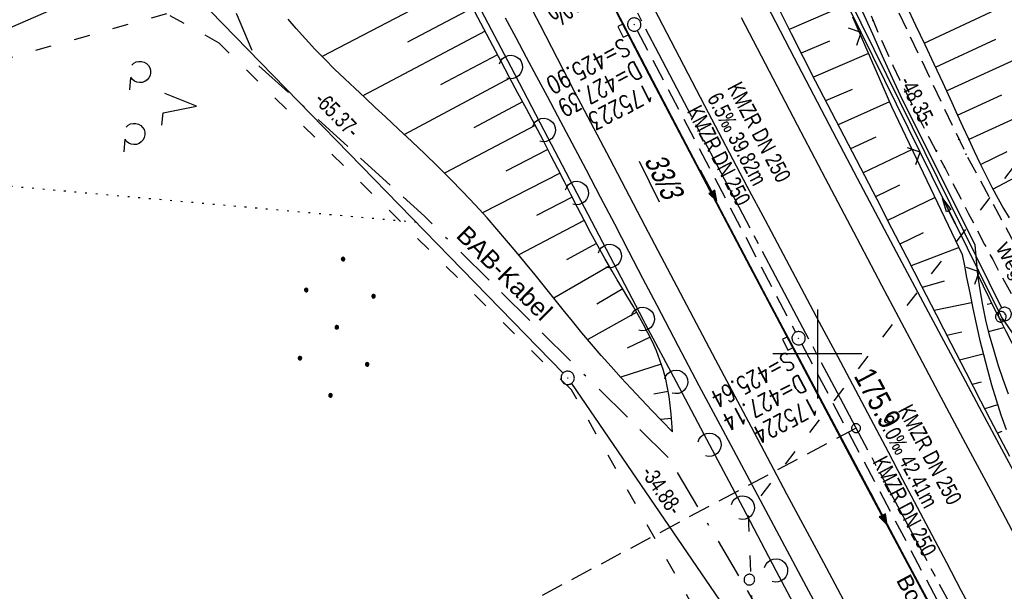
# Model space of a CAD drawing. Extents: x 508513 to 509174, y 450079 to 451036.
# Tile 29 of 51: x 508710 to 508821, y 450573 to 450638. Entities that reach past the tile are written whole.
import ezdxf

# ---------------------------------------------------------------- set-up
doc = ezdxf.new("R2010")
doc.units = 0
doc.header["$LTSCALE"] = 10
doc.header["$MEASUREMENT"] = 0
for name, pattern in [('ACAD_ISO03W100', [30, 12, -18]), ('ACAD_ISO16W100', [73, 15, -6.5, 15, -6.5, 15, -7, 1, -7]), ('ACHSE', [5.5, 4, -0.5, 0.5, -0.5]), ('AUSGEZOGEN', [0]), ('LT00', [0]), ('LT11', [0.3, 0.2, -0.1]), ('LT17', [0.15, 0.1, -0.05]), ('PUNKTX2_STR', [0.6, 0.1, -0.5]), ('STRICHLINIE2', [0.375, 0.25, -0.125])]:
    doc.linetypes.add(name, pattern=pattern)
doc.layers.get('0').update_dxf_attribs({"linetype": 'LT00'})
for name, color, linetype in [('--EK_FBR', 250, 'LT00'), ('--EK_Halt-Pfeil', 4, 'LT00'), ('--EK_Haltung', 7, 'STRICHLINIE2'), ('--EK_Haltung-Text', 140, 'LT00'), ('--EK_Schacht-Text', 5, 'LT00'), ('--EK_ST-93-1', 30, 'LT17'), ('--EL_DFK_AB_L', 21, 'LT00'), ('--EL_DFK_AB_P', 7, 'LT00'), ('--EL_Halt-Pfeil', 4, 'LT00'), ('--EL_Haltung', 182, 'STRICHLINIE2'), ('--EL_Haltung-Text', 182, 'LT00'), ('-AX-093', 35, 'ACHSE'), ('-QUE-40W', 11, 'Continuous'), ('-ST-93-1', 250, 'LT00'), ('ABSTAND', 8, 'LT00'), ('BAB-KABEL', 220, 'ACAD_ISO16W100'), ('BAB-KABEL_TEXT', 221, 'Continuous'), ('DFK_AB_FLNR', 7, 'Continuous'), ('DFK_AB_L', 21, 'LT00'), ('DFK_AB_P', 7, 'LT00'), ('DFK_KATASTER', 250, 'LT00'), ('DFK_NUTZUNG', 250, 'LT00'), ('DFK_NUTZUNGSGRENZE', 70, 'PUNKTX2_STR'), ('DFK_VERMPKT', 252, 'LT00'), ('FELDWEG_TEXT', 250, 'Continuous'), ('PFEIL', 140, 'AUSGEZOGEN'), ('RINNE_TEXT', 11, 'Continuous'), ('V122_AFBR_BAB', 250, 'LT00'), ('V122_BOESCH', 250, 'LT00'), ('V122_BOSCHUNG', 250, 'LT00'), ('V122_FELDWEG', 250, 'LT11'), ('V122_GRABEN', 250, 'LT00'), ('V122_H_BORD', 8, 'LT00'), ('V122_KA_PRUF', 182, 'LT00'), ('V122_LAERM', 11, 'LT00'), ('V122_LD_MARK', 250, 'LT00'), ('V122_RASTER', 250, 'LT00'), ('V122_SINKK', 182, 'LT00'), ('V122_ZAUN', 40, 'LT00'), ('WASSERLTG', 130, 'ACAD_ISO03W100')]:
    doc.layers.add(name, color=color, linetype=linetype)
doc.styles.add('Arial', font='ARIAL.TTF')
doc.styles.add('Beschrift', font='ARIAL.TTF')
doc.styles.add('Haltungsbeschriftung', font='ARIAL.TTF', dxfattribs={"width": 0.75})
doc.styles.add('schachtbeschriftung', font='romans.shx', dxfattribs={"width": 0.75, "height": 2})
doc.styles.get("Standard").update_dxf_attribs({"font": 'ARIAL.TTF'})

# ---------------------------------------------------------------- blocks, each defined once
blk = doc.blocks.new('SYMB7010')
at = {"color": 0, "linetype": 'ByBlock'}
for points in [[(-0.031408, 0.499213), (-0.093728, 0.49134), (-0.15457, 0.475719), (-0.212975, 0.452595), (-0.268021, 0.422333), (-0.31884, 0.385411), (-0.36463, 0.342411), (-0.40467, 0.29401), (-0.438329, 0.240973), (-0.465074, 0.184136), (-0.484486, 0.124395), (-0.496256, 0.062692), (-0.5002, 0)], [(-0.5002, 0), (-0.496256, -0.062692), (-0.484486, -0.124395), (-0.465075, -0.184136), (-0.438329, -0.240973), (-0.404671, -0.29401), (-0.36463, -0.342411), (-0.31884, -0.385411), (-0.268021, -0.422333), (-0.212975, -0.452595), (-0.154571, -0.475719), (-0.093728, -0.49134), (-0.031408, -0.499213), (0.031408, -0.499213)], [(0.5002, 0), (0.496256, 0.062692), (0.484485, 0.124395), (0.465074, 0.184136), (0.438329, 0.240973), (0.40467, 0.29401), (0.36463, 0.342411), (0.31884, 0.385411), (0.268021, 0.422333), (0.212975, 0.452595), (0.15457, 0.475719), (0.093728, 0.49134), (0.031408, 0.499213), (-0.031408, 0.499213)], [(0.031408, -0.499213), (0.093728, -0.491341), (0.15457, -0.475719), (0.212975, -0.452595), (0.268021, -0.422333), (0.31884, -0.385411), (0.36463, -0.342411), (0.404671, -0.294011), (0.438329, -0.240974), (0.465075, -0.184136), (0.484486, -0.124395), (0.496256, -0.062692), (0.500201, 0)]]:
    blk.add_lwpolyline(points, dxfattribs=at)
blk = doc.blocks.new('SYMB7201')
at = {"color": 0, "linetype": 'ByBlock'}
for p, q in [((0, 0.385), (-0.11, 0.015)), ((-0.255, -0.385), (-0.115, -0.385)), ((0.445, -0.385), (0.585, -0.385))]:
    blk.add_line(p, q, dxfattribs=at)
for points in [[(0.25, 0.015), (0.11, 0.015), (0, 0.385)], [(-0.393816, -0.383308), (-0.416239, -0.362945), (-0.432849, -0.337617), (-0.442589, -0.308936), (-0.444836, -0.27873), (-0.439449, -0.248923), (-0.426769, -0.221415), (-0.407606, -0.197958), (-0.38318, -0.180047), (-0.355047, -0.168823), (-0.325, -0.165), (-0.294953, -0.168823), (-0.26682, -0.180047), (-0.242394, -0.197959), (-0.223231, -0.221415), (-0.210551, -0.248923), (-0.205164, -0.27873), (-0.207411, -0.308936), (-0.21715, -0.337617), (-0.233761, -0.362945), (-0.256184, -0.383308)], [(0.306185, -0.383308), (0.283761, -0.362945), (0.267151, -0.337617), (0.257411, -0.308936), (0.255164, -0.27873), (0.260552, -0.248923), (0.273231, -0.221415), (0.292394, -0.197958), (0.31682, -0.180047), (0.344953, -0.168823), (0.375, -0.165), (0.405047, -0.168823), (0.43318, -0.180047), (0.457606, -0.197959), (0.476769, -0.221415), (0.489449, -0.248923), (0.494836, -0.27873), (0.492589, -0.308936), (0.48285, -0.337617), (0.466239, -0.362945), (0.443816, -0.383308)]]:
    blk.add_lwpolyline(points, dxfattribs=at)
blk = doc.blocks.new('Ackerland7')
at = {"layer": 'DFK_NUTZUNG', "color": 0, "linetype": 'ByBlock'}
for p, q in [((-4, 3.93), (-4, 3.67)), ((-3.95, 3.63), (-3.95, 3.97)), ((-3.9, 3.99), (-3.9, 3.61)), ((-3.85, 3.6), (-3.85, 4)), ((-3.8, 3.99), (-3.8, 3.61)), ((-3.75, 3.63), (-3.75, 3.97)), ((-3.7, 3.93), (-3.7, 3.67)), ((-3.65, 3.8), (-3.65, 3.8)), ((3.7, 3.93), (3.7, 3.67)), ((3.75, 3.63), (3.75, 3.97)), ((3.8, 3.99), (3.8, 3.61)), ((3.85, 3.6), (3.85, 4)), ((3.9, 3.99), (3.9, 3.61)), ((3.95, 3.63), (3.95, 3.97)), ((4, 3.93), (4, 3.67)), ((4.05, 3.8), (4.05, 3.8)), ((-7.85, 0.13), (-7.85, -0.13)), ((-7.8, -0.17), (-7.8, 0.17)), ((-7.75, 0.19), (-7.75, -0.19)), ((-7.7, -0.2), (-7.7, 0.2)), ((-7.65, 0.19), (-7.65, -0.19)), ((-7.6, -0.17), (-7.6, 0.17)), ((-7.55, 0.13), (-7.55, -0.13)), ((-7.5, 0), (-7.5, 0)), ((-0.15, 0.13), (-0.15, -0.13)), ((-0.1, -0.17), (-0.1, 0.17)), ((-0.05, 0.19), (-0.05, -0.19)), ((0, -0.2), (0, 0.2)), ((0.05, 0.19), (0.05, -0.19)), ((0.1, -0.17), (0.1, 0.17)), ((0.15, 0.13), (0.15, -0.13)), ((0.2, 0), (0.2, 0)), ((7.55, 0.13), (7.55, -0.13)), ((7.6, -0.17), (7.6, 0.17)), ((7.65, 0.19), (7.65, -0.19)), ((7.7, -0.2), (7.7, 0.2)), ((7.75, 0.19), (7.75, -0.19)), ((7.8, -0.17), (7.8, 0.17)), ((7.85, 0.13), (7.85, -0.13)), ((7.9, 0), (7.9, 0)), ((-4, -3.67), (-4, -3.93)), ((-3.95, -3.97), (-3.95, -3.63)), ((-3.9, -3.61), (-3.9, -3.99)), ((-3.85, -4), (-3.85, -3.6)), ((-3.8, -3.61), (-3.8, -3.99)), ((-3.75, -3.97), (-3.75, -3.63)), ((-3.7, -3.67), (-3.7, -3.93)), ((-3.65, -3.8), (-3.65, -3.8)), ((3.7, -3.67), (3.7, -3.93)), ((3.75, -3.97), (3.75, -3.63)), ((3.8, -3.61), (3.8, -3.99)), ((3.85, -4), (3.85, -3.6)), ((3.9, -3.61), (3.9, -3.99)), ((3.95, -3.97), (3.95, -3.63)), ((4, -3.67), (4, -3.93)), ((4.05, -3.8), (4.05, -3.8))]:
    blk.add_line(p, q, dxfattribs=at)
for points in [[(-3.65, 3.8), (-3.67, 3.89), (-3.73, 3.96), (-3.81, 3.99), (-3.89, 3.99), (-3.97, 3.96), (-4.03, 3.89), (-4.05, 3.8), (-4.03, 3.71), (-3.97, 3.64), (-3.89, 3.6), (-3.81, 3.6), (-3.73, 3.64), (-3.67, 3.71), (-3.65, 3.8)], [(4.05, 3.8), (4.03, 3.89), (3.97, 3.96), (3.89, 3.99), (3.81, 3.99), (3.73, 3.96), (3.67, 3.89), (3.65, 3.8), (3.67, 3.71), (3.73, 3.64), (3.81, 3.61), (3.89, 3.61), (3.97, 3.64), (4.03, 3.71), (4.05, 3.8)], [(-7.5, 0), (-7.52, 0.09), (-7.58, 0.16), (-7.66, 0.19), (-7.74, 0.19), (-7.82, 0.16), (-7.88, 0.09), (-7.9, 0)], [(0.2, 0), (0.18, 0.09), (0.12, 0.16), (0.04, 0.19), (-0.04, 0.19), (-0.12, 0.16), (-0.18, 0.09), (-0.2, 0)], [(-0.2, 0), (-0.18, -0.09), (-0.12, -0.16), (-0.04, -0.19), (0.04, -0.19), (0.12, -0.16), (0.18, -0.09), (0.2, 0)], [(7.9, 0), (7.88, 0.09), (7.82, 0.16), (7.74, 0.19), (7.66, 0.19), (7.58, 0.16), (7.52, 0.09), (7.5, 0)], [(7.5, 0), (7.52, -0.09), (7.58, -0.16), (7.66, -0.19), (7.74, -0.19), (7.82, -0.16), (7.88, -0.09), (7.9, 0)], [(-7.9, 0), (-7.88, -0.09), (-7.82, -0.16), (-7.74, -0.19), (-7.66, -0.19), (-7.58, -0.16), (-7.52, -0.09), (-7.5, 0)], [(-3.65, -3.8), (-3.67, -3.71), (-3.73, -3.64), (-3.81, -3.61), (-3.89, -3.61), (-3.97, -3.64), (-4.03, -3.71), (-4.05, -3.8), (-4.03, -3.89), (-3.97, -3.96), (-3.89, -3.99), (-3.81, -3.99), (-3.73, -3.96), (-3.67, -3.89), (-3.65, -3.8)], [(4.05, -3.8), (4.03, -3.71), (3.97, -3.64), (3.89, -3.61), (3.81, -3.61), (3.73, -3.64), (3.67, -3.71), (3.65, -3.8), (3.67, -3.89), (3.73, -3.96), (3.81, -3.99), (3.89, -3.99), (3.97, -3.96), (4.03, -3.89), (4.05, -3.8)]]:
    blk.add_lwpolyline(points, dxfattribs=at)
blk = doc.blocks.new('SYMB0003')
at = {"color": 0, "linetype": 'ByBlock'}
for p, q in [((-0.015712, 0), (0.010166, 0.012015)), ((0, -0.021257), (-0.015712, 0)), ((0.010166, 0.012015), (0, -0.021257))]:
    blk.add_line(p, q, dxfattribs=at)
for points in [[(-0.031395, 0.499013), (-0.093691, 0.491144), (-0.154509, 0.475528), (-0.21289, 0.452414), (-0.267913, 0.422164), (-0.318712, 0.385257), (-0.364484, 0.342274), (-0.404509, 0.293893), (-0.438154, 0.240877), (-0.464888, 0.184062), (-0.484292, 0.124345), (-0.496058, 0.062667), (-0.5, 0)], [(-0.5, 0), (-0.496058, -0.062667), (-0.484292, -0.124345), (-0.464888, -0.184062), (-0.438154, -0.240877), (-0.404509, -0.293893), (-0.364485, -0.342274), (-0.318712, -0.385257), (-0.267914, -0.422164), (-0.21289, -0.452414), (-0.154509, -0.475529), (-0.093691, -0.491144), (-0.031395, -0.499014), (0.031395, -0.499014)], [(0.5, 0), (0.496057, 0.062667), (0.484292, 0.124345), (0.464888, 0.184062), (0.438153, 0.240877), (0.404509, 0.293893), (0.364484, 0.342274), (0.318712, 0.385257), (0.267913, 0.422164), (0.21289, 0.452414), (0.154509, 0.475528), (0.093691, 0.491144), (0.031395, 0.499013), (-0.031395, 0.499013)], [(0.031395, -0.499014), (0.093691, -0.491144), (0.154509, -0.475529), (0.21289, -0.452414), (0.267914, -0.422164), (0.318712, -0.385257), (0.364485, -0.342274), (0.404509, -0.293893), (0.438154, -0.240877), (0.464889, -0.184062), (0.484292, -0.124345), (0.496058, -0.062667), (0.5, 0)]]:
    blk.add_lwpolyline(points, dxfattribs=at)
blk = doc.blocks.new('SYMB2')
at = {"color": 0, "linetype": 'ByBlock', "flags": 128}
for points in [[(-0.031395, 0.499013), (-0.093691, 0.491144), (-0.154509, 0.475528), (-0.21289, 0.452414), (-0.267913, 0.422164), (-0.318712, 0.385257), (-0.364484, 0.342274), (-0.404509, 0.293893), (-0.438154, 0.240877), (-0.464888, 0.184062), (-0.484292, 0.124345), (-0.496058, 0.062667), (-0.5, 0)], [(-0.5, 0), (-0.496058, -0.062667), (-0.484292, -0.124345), (-0.464888, -0.184062), (-0.438154, -0.240877), (-0.404509, -0.293893), (-0.364485, -0.342274), (-0.318712, -0.385257), (-0.267914, -0.422164), (-0.21289, -0.452414), (-0.154509, -0.475529), (-0.093691, -0.491144), (-0.031395, -0.499014), (0.031395, -0.499014)], [(0.5, 0), (0.496057, 0.062667), (0.484292, 0.124345), (0.464888, 0.184062), (0.438153, 0.240877), (0.404509, 0.293893), (0.364484, 0.342274), (0.318712, 0.385257), (0.267913, 0.422164), (0.21289, 0.452414), (0.154509, 0.475528), (0.093691, 0.491144), (0.031395, 0.499013), (-0.031395, 0.499013)], [(0.031395, -0.499014), (0.093691, -0.491144), (0.154509, -0.475529), (0.21289, -0.452414), (0.267914, -0.422164), (0.318712, -0.385257), (0.364485, -0.342274), (0.404509, -0.293893), (0.438154, -0.240877), (0.464889, -0.184062), (0.484292, -0.124345), (0.496058, -0.062667), (0.5, 0)]]:
    blk.add_lwpolyline(points, dxfattribs=at)
blk = doc.blocks.new('SYMB0011')
at = {"color": 0, "linetype": 'ByBlock'}
for p, q in [((0.5, 0), (-0.5, 0)), ((0, 0.5), (0, -0.5))]:
    blk.add_line(p, q, dxfattribs=at)
blk = doc.blocks.new('SYMB0024')
at = {"color": 0, "linetype": 'ByBlock'}
for p, q in [((-0.5, 0.5), (0, 0)), ((0, 0), (0.5, 0.5))]:
    blk.add_line(p, q, dxfattribs=at)
blk = doc.blocks.new('SYMB7122')
at = {"color": 0, "linetype": 'ByBlock'}
for points in [[(-0.109975, -0.002365), (-0.106745, 0.026562), (-0.096041, 0.053629), (-0.078613, 0.076941), (-0.055681, 0.094866), (-0.028851, 0.106149), (0, 0.11)], [(0, 0.11), (0.028851, 0.106149), (0.055681, 0.094866), (0.078613, 0.076941), (0.096041, 0.053629), (0.106745, 0.026562), (0.109975, -0.002365)], [(-0.075234, -0.080249), (-0.093647, -0.057708), (-0.105504, -0.031126), (-0.109975, -0.002365)], [(0.109975, -0.002365), (0.105504, -0.031126), (0.093647, -0.057708), (0.075234, -0.080249)]]:
    blk.add_lwpolyline(points, dxfattribs=at)
blk = doc.blocks.new('Pfreil3')
at = {"layer": 'PFEIL'}
blk.add_hatch(color=256, dxfattribs=at).paths.add_polyline_path([(-1.55, 0.27), (-1.55, -0.27), (0, 0)])
for p, q in [((-1.55, 0), (-4.83, 0)), ((-1.55, -0.27), (-1.55, 0.27)), ((-1.55, 0.27), (0, 0)), ((0, 0), (-1.55, -0.27))]:
    blk.add_line(p, q, dxfattribs=at)
blk = doc.blocks.new('SYMB0652')
at = {"color": 0, "linetype": 'ByBlock'}
blk.add_lwpolyline([(-0.15, -0.075), (0.15, -0.075), (0.15, 0.075), (-0.15, 0.075), (-0.15, -0.075)], dxfattribs=at)
blk = doc.blocks.new('SYMB0070')
at = {"color": 0, "linetype": 'ByBlock'}
for p, q in [((-0.5, 0), (0.2, 0)), ((0.5, 0), (0.2, 0.1)), ((0.2, 0.1), (0.2, 0)), ((0.468, 0), (0.21, 0.086)), ((0.21, 0.086), (0.21, -0.086)), ((0.21, -0.086), (0.468, 0)), ((0.22, -0.072), (0.437, 0)), ((0.23, -0.058), (0.405, 0)), ((0.24, -0.045), (0.374, 0)), ((0.342, 0), (0.25, 0.031)), ((0.25, 0.031), (0.25, -0.031)), ((0.25, -0.031), (0.342, 0)), ((0.26, -0.017), (0.31, 0)), ((0.27, -0.003), (0.279, 0))]:
    blk.add_line(p, q, dxfattribs=at)
for points in [[(0.2, 0), (0.2, -0.1), (0.5, 0)], [(0.437, 0), (0.22, 0.072), (0.22, -0.072)], [(0.405, 0), (0.23, 0.058), (0.23, -0.058)], [(0.374, 0), (0.24, 0.045), (0.24, -0.045)], [(0.31, 0), (0.26, 0.017), (0.26, -0.017)], [(0.279, 0), (0.27, 0.003), (0.27, -0.003)]]:
    blk.add_lwpolyline(points, dxfattribs=at)

msp = doc.modelspace()

# ---------------------------------------------------------------- linework, layer by layer
at = {"layer": '--EK_FBR', "color": 2}
for points in [[(508718.28, 450758.14), (508729.61, 450734.04), (508740.33, 450711.75), (508749.34, 450693.54), (508756.27, 450679.64), (508762.56, 450667.22), (508769.53, 450653.61), (508781.04, 450631.4), (508792.4, 450609.79), (508804.24, 450587.42), (508815.97, 450565.43)], [(508817.85, 450570.27), (508816.19, 450573.38), (508814.55, 450576.49), (508812.91, 450579.6), (508811.27, 450582.71), (508809.63, 450585.82), (508807.99, 450588.94), (508806.35, 450592.05), (508804.32, 450595.88), (508802.29, 450599.7), (508800.25, 450603.53), (508798.22, 450607.35), (508796.18, 450611.18), (508794.15, 450615), (508792.12, 450618.83), (508787.35, 450627.9), (508782.61, 450636.99), (508777.91, 450646.1)]]:
    msp.add_lwpolyline(points, dxfattribs=at)
at = {"layer": '--EK_FBR', "linetype": 'LT11', "flags": 128}
for points in [[(508790.69, 450704.24), (508790.77, 450702.58), (508790.86, 450700.92), (508790.95, 450699.27), (508791.06, 450697.61), (508791.17, 450695.95), (508791.3, 450694.22), (508791.45, 450692.49), (508791.62, 450690.77), (508791.82, 450689.05), (508792.05, 450687.33), (508792.31, 450685.63), (508792.61, 450683.92), (508793, 450682), (508793.43, 450680.08), (508793.91, 450678.18), (508794.42, 450676.28), (508794.98, 450674.39), (508795.56, 450672.51), (508796.17, 450670.64), (508796.8, 450668.77), (508797.44, 450666.91), (508798.1, 450665.05), (508799.06, 450662.41), (508800.04, 450659.78), (508801.04, 450657.16), (508802.06, 450654.54), (508803.11, 450651.95), (508804.19, 450649.36), (508805.3, 450646.78), (508806.44, 450644.22), (508807.09, 450642.8), (508807.75, 450641.38), (508808.41, 450639.96), (508809.08, 450638.55), (508816.72, 450622.45), (508825.09, 450607), (508833.56, 450592.9), (508847.78, 450571.01), (508864.68, 450548.25), (508876.84, 450531.79), (508889.07, 450515.11), (508900.31, 450499.35), (508911.12, 450482.51), (508911.82, 450481.39), (508912.49, 450480.25), (508913.14, 450479.1), (508913.77, 450477.94), (508914.4, 450476.77), (508915.02, 450475.6), (508915.64, 450474.44), (508916.27, 450473.27), (508916.91, 450472.12), (508917.57, 450470.97), (508918.26, 450469.85), (508918.98, 450468.74), (508919.74, 450467.65), (508920.54, 450466.59), (508921.53, 450465.4), (508922.58, 450464.26), (508923.69, 450463.16), (508924.86, 450462.11), (508926.07, 450461.12), (508927.34, 450460.18), (508928.64, 450459.31), (508929.99, 450458.5), (508931.36, 450457.76), (508932.77, 450457.09), (508934.21, 450456.5), (508935.67, 450455.98), (508937.14, 450455.55), (508938.48, 450455.23), (508939.83, 450454.97), (508941.18, 450454.77), (508942.55, 450454.63), (508943.92, 450454.52), (508945.29, 450454.46), (508946.68, 450454.43), (508948.06, 450454.43), (508949.45, 450454.46), (508950.83, 450454.5), (508952.22, 450454.55), (508953.61, 450454.6), (508955.52, 450454.68), (508957.43, 450454.76), (508959.33, 450454.85), (508961.23, 450454.95), (508963.12, 450455.06), (508965.01, 450455.19), (508966.9, 450455.34), (508968.79, 450455.51), (508970.68, 450455.7), (508972.56, 450455.93), (508991.89, 450458.43), (508991.89, 450458.43), (508994.24, 450458.88), (508996.59, 450459.36), (508998.94, 450459.87), (509001.28, 450460.4), (509003.61, 450460.95), (509005.94, 450461.52), (509008.27, 450462.1), (509010.6, 450462.69), (509012.92, 450463.29), (509015.25, 450463.9), (509016.59, 450464.25)], [(508781.31, 450698.17), (508782.03, 450697.68), (508782.74, 450697.18), (508783.43, 450696.67), (508784.1, 450696.14), (508784.73, 450695.58), (508785.32, 450694.99), (508785.96, 450694.23), (508786.54, 450693.41), (508787.05, 450692.54), (508787.49, 450691.63), (508787.89, 450690.68), (508788.24, 450689.7), (508788.55, 450688.7), (508788.82, 450687.67), (508789.07, 450686.62), (508789.3, 450685.55), (508789.52, 450684.48), (508789.72, 450683.41), (508789.93, 450682.34), (508790.14, 450681.27), (508790.54, 450679.44), (508790.97, 450677.64), (508791.44, 450675.86), (508791.93, 450674.11), (508792.46, 450672.39), (508793.01, 450670.68), (508793.59, 450668.98), (508794.19, 450667.3), (508794.82, 450665.62), (508795.46, 450663.95), (508796.21, 450662.07), (508796.97, 450660.2), (508797.76, 450658.32), (508798.55, 450656.44), (508799.35, 450654.57), (508800.15, 450652.69), (508800.94, 450650.81), (508801.74, 450648.92), (508802.52, 450647.03), (508803.29, 450645.14), (508804.03, 450643.24), (508804.48, 450642.08), (508804.92, 450640.93), (508805.36, 450639.78), (508805.8, 450638.63), (508806.26, 450637.48), (508806.97, 450635.79), (508807.72, 450634.11), (508808.49, 450632.44), (508809.28, 450630.78), (508810.1, 450629.13), (508810.93, 450627.49), (508811.77, 450625.85), (508812.62, 450624.22), (508813.47, 450622.58), (508814.33, 450620.95), (508815.22, 450619.22), (508816.12, 450617.49), (508817.01, 450615.77), (508817.91, 450614.04), (508818.81, 450612.32), (508819.72, 450610.6), (508820.64, 450608.89), (508821.58, 450607.19), (508822.53, 450605.49), (508823.68, 450603.51), (508824.85, 450601.55), (508826.04, 450599.59), (508827.25, 450597.65), (508828.48, 450595.71), (508829.72, 450593.78), (508830.96, 450591.86), (508833.87, 450587.44), (508836.82, 450583.04), (508839.8, 450578.67), (508842.81, 450574.32), (508845.85, 450570), (508847.69, 450567.42), (508849.54, 450564.85), (508851.39, 450562.28), (508853.25, 450559.72), (508855.1, 450557.16), (508856.96, 450554.6), (508858.82, 450552.04), (508860.68, 450549.47), (508862.52, 450546.9), (508864.25, 450544.49), (508865.97, 450542.07), (508867.69, 450539.65), (508869.41, 450537.23), (508871.12, 450534.81), (508872.84, 450532.39), (508874.57, 450529.98), (508876.54, 450527.23), (508878.52, 450524.49), (508880.51, 450521.75), (508882.5, 450519.01), (508884.49, 450516.28), (508886.49, 450513.55), (508888.16, 450511.26), (508889.83, 450508.96), (508891.49, 450506.67), (508893.14, 450504.36), (508894.79, 450502.05), (508896.42, 450499.73), (508898.03, 450497.4), (508899.56, 450495.15), (508901.07, 450492.9), (508902.55, 450490.63), (508904.01, 450488.34), (508905.44, 450486.03), (508906.85, 450483.71), (508908.22, 450481.37), (508909.03, 450479.96), (508909.83, 450478.55), (508910.62, 450477.14), (508911.42, 450475.72), (508912.21, 450474.31), (508913.02, 450472.9), (508913.84, 450471.5), (508914.68, 450470.1), (508915.54, 450468.72), (508916.42, 450467.36), (508917.33, 450466.01), (508918.27, 450464.68), (508919, 450463.71), (508919.75, 450462.76), (508920.52, 450461.83), (508921.33, 450460.93), (508922.16, 450460.07), (508923.04, 450459.24), (508923.95, 450458.47), (508925.04, 450457.66), (508926.17, 450456.92), (508927.34, 450456.24), (508928.56, 450455.62), (508929.81, 450455.06), (508931.09, 450454.56), (508932.39, 450454.11), (508933.71, 450453.71), (508935.05, 450453.37), (508936.39, 450453.08), (508937.93, 450452.79), (508939.47, 450452.57), (508941.02, 450452.39), (508942.57, 450452.26), (508944.13, 450452.17), (508945.68, 450452.12), (508947.23, 450452.1), (508948.79, 450452.1), (508950.35, 450452.12), (508951.9, 450452.16), (508953.46, 450452.21), (508956.72, 450452.33), (508959.97, 450452.48), (508963.23, 450452.66), (508966.48, 450452.88), (508969.72, 450453.13), (508972.97, 450453.41), (508976.12, 450453.73), (508979.27, 450454.09), (508982.41, 450454.5), (508985.55, 450454.95), (508988.67, 450455.45), (508991.79, 450456), (508994.15, 450456.45), (508996.5, 450456.93), (508998.84, 450457.44), (509001.18, 450457.97), (509003.52, 450458.52), (509005.85, 450459.09), (509008.18, 450459.67), (509010.5, 450460.26), (509012.83, 450460.86), (509015.15, 450461.47), (509017.47, 450462.08)]]:
    msp.add_lwpolyline(points, dxfattribs=at)
at = {"layer": '--EK_FBR'}
for points in [[(508773.47, 450680.13), (508774.7, 450677.72), (508775.94, 450675.32), (508777.17, 450672.91), (508778.98, 450669.34), (508780.79, 450665.77), (508782.6, 450662.2), (508784.41, 450658.63), (508786.22, 450655.06), (508788.03, 450651.49), (508792.7, 450642.37), (508797.4, 450633.28), (508802.15, 450624.2), (508804.49, 450619.75), (508806.85, 450615.31), (508809.2, 450610.86), (508811.57, 450606.42), (508813.94, 450601.99), (508816.31, 450597.55), (508818.51, 450593.43), (508820.71, 450589.31), (508822.92, 450585.2)], [(508764.9, 450637.81), (508766.07, 450635.6), (508767.24, 450633.39), (508768.42, 450631.19), (508769.6, 450628.98), (508770.77, 450626.78), (508772.38, 450623.74), (508773.98, 450620.7), (508775.58, 450617.65), (508777.17, 450614.61), (508778.76, 450611.56), (508780.35, 450608.51), (508781.94, 450605.47), (508784.31, 450600.96), (508786.68, 450596.46), (508789.07, 450591.97), (508791.46, 450587.47), (508793.85, 450582.98), (508796.29, 450578.42), (508798.74, 450573.85), (508801.18, 450569.29)]]:
    msp.add_lwpolyline(points, dxfattribs=at)
at = {"layer": '--EK_Haltung'}
for p, q in [((508779.75, 450636.37), (508797.54, 450602.43)), ((508798.24, 450601.1), (508817.38, 450564.94))]:
    msp.add_line(p, q, dxfattribs=at)
at = {"layer": '--EK_ST-93-1', "ltscale": 2.5}
msp.add_line((508804.35, 450591.65), (508769.05, 450572.84), dxfattribs=at)
at = {"layer": '--EL_DFK_AB_L'}
for p, q in [((508820.74, 450605.16), (508800.02, 450647.19)), ((508726.86, 450643.62), (508771.4, 450597.84)), ((508772.34, 450596.68), (508791.17, 450569.11))]:
    msp.add_line(p, q, dxfattribs=at)
at = {"layer": '--EL_Haltung'}
for p, q in [((508779.75, 450636.37), (508797.54, 450602.43)), ((508798.24, 450601.1), (508817.38, 450564.94))]:
    msp.add_line(p, q, dxfattribs=at)
at = {"layer": '-AX-093', "ltscale": 0.2}
msp.add_lwpolyline([(508689.71, 450827.27), (508695.3, 450814.3), (508700.98, 450801.35), (508706.72, 450788.44), (508712.54, 450775.56), (508718.43, 450762.72), (508724.39, 450749.91), (508730.42, 450737.13), (508731.5, 450734.86), (508737.62, 450722.13), (508743.81, 450709.42), (508750.06, 450696.75), (508756.37, 450684.11), (508762.74, 450671.49), (508769.15, 450658.9), (508775.62, 450646.34), (508782.13, 450633.79), (508788.68, 450621.27), (508795.26, 450608.77), (508801.88, 450596.28), (508808.52, 450583.81), (508815.19, 450571.35)], dxfattribs=at)
at = {"layer": 'BAB-KABEL', "ltscale": 0.03, "flags": 128}
msp.add_lwpolyline([(508612.71, 450959.7), (508614.65, 450954.69), (508622.36, 450920.86), (508627.49, 450900.73), (508646.33, 450865.65), (508650.82, 450856.03), (508655.09, 450845.99), (508665.58, 450821.15), (508674.15, 450797.79), (508681.01, 450776.17), (508688.06, 450755.24), (508698.12, 450718.22), (508716.31, 450688.67), (508734.27, 450678.41), (508740.7, 450663.21), (508731.5, 450645.69), (508737.09, 450632.51), (508755.8, 450615.5), (508783.31, 450588.25), (508796.06, 450566.7), (508804.42, 450547.88), (508805.85, 450544.01), (508814.36, 450522.45), (508823.98, 450499.02), (508835.94, 450468.9), (508838.08, 450464.72), (508846.41, 450448.26), (508854.77, 450432.23), (508871.49, 450399.58), (508880.53, 450382.87), (508893.18, 450359.11), (508905.48, 450338.79), (508916.76, 450320.16), (508928.2, 450300.35), (508931.61, 450292.51), (508935.88, 450281.54), (508942.55, 450253.02), (508950.58, 450230.48), (508952.11, 450227.24), (508962.53, 450209.48), (508960.48, 450205.73), (508963.39, 450199.37), (508968.17, 450193.06), (508993.1, 450156.36), (508997.12, 450135.56), (509000.61, 450119.8)], dxfattribs=at)
at = {"layer": 'DFK_AB_L'}
for p, q in [((508820.74, 450605.16), (508800.02, 450647.19)), ((508726.86, 450643.62), (508771.4, 450597.84)), ((508772.34, 450596.68), (508791.17, 450569.11))]:
    msp.add_line(p, q, dxfattribs=at)
at = {"layer": 'DFK_KATASTER'}
msp.add_line((508701.64, 450633.42), (508725.65, 450643.86), dxfattribs=at)
at = {"layer": 'DFK_NUTZUNGSGRENZE', "ltscale": 0.2}
msp.add_line((508754.91, 450614.79), (508693.54, 450620.23), dxfattribs=at)
at = {"layer": 'V122_AFBR_BAB', "color": 0}
for points in [[(508718.28, 450758.14), (508729.61, 450734.04), (508740.33, 450711.75), (508749.34, 450693.54), (508756.27, 450679.64), (508762.56, 450667.22), (508769.53, 450653.61), (508781.04, 450631.4), (508792.4, 450609.79), (508804.24, 450587.42), (508815.97, 450565.43)], [(508817.85, 450570.27), (508816.19, 450573.38), (508814.55, 450576.49), (508812.91, 450579.6), (508811.27, 450582.71), (508809.63, 450585.82), (508807.99, 450588.94), (508806.35, 450592.05), (508804.32, 450595.88), (508802.29, 450599.7), (508800.25, 450603.53), (508798.22, 450607.35), (508796.18, 450611.18), (508794.15, 450615), (508792.12, 450618.83), (508787.35, 450627.9), (508782.61, 450636.99), (508777.91, 450646.1)]]:
    msp.add_lwpolyline(points, dxfattribs=at)
at = {"layer": 'V122_AFBR_BAB'}
for points in [[(508773.47, 450680.13), (508774.7, 450677.72), (508775.94, 450675.32), (508777.17, 450672.91), (508778.98, 450669.34), (508780.79, 450665.77), (508782.6, 450662.2), (508784.41, 450658.63), (508786.22, 450655.06), (508788.03, 450651.49), (508792.7, 450642.37), (508797.4, 450633.28), (508802.15, 450624.2), (508804.49, 450619.75), (508806.85, 450615.31), (508809.2, 450610.86), (508811.57, 450606.42), (508813.94, 450601.99), (508816.31, 450597.55), (508818.51, 450593.43), (508820.71, 450589.31), (508822.92, 450585.2)], [(508764.9, 450637.81), (508766.07, 450635.6), (508767.24, 450633.39), (508768.42, 450631.19), (508769.6, 450628.98), (508770.77, 450626.78), (508772.38, 450623.74), (508773.98, 450620.7), (508775.58, 450617.65), (508777.17, 450614.61), (508778.76, 450611.56), (508780.35, 450608.51), (508781.94, 450605.47), (508784.31, 450600.96), (508786.68, 450596.46), (508789.07, 450591.97), (508791.46, 450587.47), (508793.85, 450582.98), (508796.29, 450578.42), (508798.74, 450573.85), (508801.18, 450569.29)]]:
    msp.add_lwpolyline(points, dxfattribs=at)
at = {"layer": 'V122_BOESCH'}
for points in [[(508810.02, 450639.15), (508811.05, 450636.98), (508812.08, 450634.81), (508813.1, 450632.64), (508814.11, 450630.47), (508815.11, 450628.29), (508815.74, 450626.91), (508816.36, 450625.54), (508816.98, 450624.17), (508817.62, 450622.81), (508818.26, 450621.45), (508818.93, 450620.1), (508819.61, 450618.76), (508820.33, 450617.43), (508820.93, 450616.36), (508821.56, 450615.3)], [(508783.71, 450591.22), (508783.64, 450592.23), (508783.55, 450593.23), (508783.45, 450594.23), (508783.32, 450595.22), (508783.16, 450596.19), (508782.95, 450597.16), (508782.66, 450598.24), (508782.3, 450599.29), (508781.89, 450600.34), (508781.44, 450601.36), (508780.94, 450602.38), (508780.41, 450603.38), (508779.86, 450604.38), (508779.28, 450605.37), (508778.69, 450606.35), (508778.1, 450607.34), (508777.5, 450608.32), (508776.92, 450609.31), (508776.1, 450610.73), (508775.3, 450612.16), (508774.52, 450613.59), (508773.77, 450615.03), (508773.02, 450616.47), (508772.28, 450617.91), (508771.55, 450619.36), (508770.82, 450620.8), (508770.08, 450622.24), (508769.15, 450624.02), (508768.22, 450625.79), (508767.28, 450627.56), (508766.33, 450629.33), (508765.39, 450631.1), (508764.44, 450632.87), (508763.5, 450634.65), (508762.49, 450636.55), (508761.49, 450638.46)], [(508795.71, 450638.74), (508797.05, 450636.05), (508798.41, 450633.38), (508799.77, 450630.7), (508801.15, 450628.04), (508802.53, 450625.37), (508803.91, 450622.71), (508805.3, 450620.05), (508806.68, 450617.39), (508808.35, 450614.15), (508810.02, 450610.92), (508811.68, 450607.68), (508813.35, 450604.43), (508815.01, 450601.19), (508816.68, 450597.95), (508818.36, 450594.71), (508819.43, 450592.64), (508820.52, 450590.57), (508821.61, 450588.5)], [(508783.71, 450591.22), (508782.55, 450592.43), (508781.38, 450593.65), (508780.22, 450594.86), (508779.07, 450596.09), (508777.93, 450597.32), (508776.8, 450598.57), (508775.69, 450599.83), (508774.6, 450601.1), (508773.52, 450602.38), (508772.46, 450603.67), (508771.4, 450604.97), (508770.35, 450606.28), (508769.3, 450607.59), (508768.25, 450608.89), (508767.19, 450610.19), (508766.13, 450611.48), (508765.05, 450612.77), (508763.96, 450614.04), (508762.86, 450615.29), (508761.5, 450616.78), (508760.12, 450618.24), (508758.71, 450619.68), (508757.29, 450621.1), (508755.84, 450622.51), (508754.38, 450623.9), (508752.91, 450625.28), (508751.44, 450626.66), (508750.28, 450627.73), (508749.13, 450628.8), (508747.98, 450629.87), (508746.84, 450630.95), (508745.71, 450632.04), (508744.6, 450633.15), (508743.5, 450634.28), (508742.43, 450635.42), (508741.39, 450636.59), (508740.5, 450637.64)], [(508818.05, 450608.91), (508818.66, 450607.64), (508819.28, 450606.36), (508819.9, 450605.09), (508820.54, 450603.82), (508821.18, 450602.56), (508821.84, 450601.31), (508822.53, 450600.08), (508823.46, 450598.47), (508824.43, 450596.88), (508825.43, 450595.31), (508826.46, 450593.76), (508827.51, 450592.22), (508828.58, 450590.69), (508829.67, 450589.18), (508830.77, 450587.66), (508831.88, 450586.16), (508832.99, 450584.65), (508834.09, 450583.15), (508835.2, 450581.64), (508836.82, 450579.38), (508838.43, 450577.12), (508840.03, 450574.84), (508841.61, 450572.56)]]:
    msp.add_lwpolyline(points, dxfattribs=at)
at = {"layer": 'V122_BOSCHUNG'}
for p, q in [((508759.87, 450641.56), (508744.3, 450633.45)), ((508812.02, 450634.93), (508827.06, 450642.02)), ((508803.35, 450639.3), (508796.83, 450636.49)), ((508761.25, 450638.92), (508753.9, 450635.07)), ((508762.63, 450636.28), (508748.88, 450629.02)), ((508801.37, 450635.18), (508798.19, 450633.81)), ((508813.28, 450632.25), (508820.06, 450635.4)), ((508814.53, 450629.57), (508826.39, 450635.01)), ((508764.02, 450633.65), (508757.63, 450630.25)), ((508805.74, 450633.8), (508799.55, 450631.13)), ((508765.43, 450631.02), (508753.56, 450624.67)), ((508803.93, 450629.75), (508800.93, 450628.46)), ((508815.76, 450626.86), (508820.76, 450629.13)), ((508766.85, 450628.36), (508761.35, 450625.43)), ((508808.12, 450628.34), (508802.33, 450625.75)), ((508817.01, 450624.1), (508825.02, 450627.8)), ((508768.27, 450625.69), (508758.07, 450620.32)), ((508806.56, 450624.36), (508803.74, 450623.05)), ((508769.68, 450623), (508764.96, 450620.56)), ((508810.65, 450623), (508805.14, 450620.35)), ((508818.33, 450621.31), (508821.33, 450622.78)), ((508771.06, 450620.31), (508762.35, 450615.86)), ((508819.73, 450618.54), (508823.79, 450620.68)), ((508809.24, 450618.99), (508806.53, 450617.68)), ((508772.42, 450617.64), (508768.41, 450615.58)), ((508813.24, 450617.59), (508807.9, 450615.02)), ((508773.78, 450615), (508766.41, 450611.15)), ((508811.91, 450613.62), (508809.28, 450612.35)), ((508775.16, 450612.42), (508771.77, 450610.57)), ((508815.94, 450611.95), (508810.54, 450609.9)), ((508776.59, 450609.87), (508770.35, 450606.28)), ((508814.27, 450608.18), (508811.79, 450607.46)), ((508818.1, 450608.48), (508818.25, 450608.5)), ((508778.11, 450607.32), (508775.19, 450605.61)), ((508779.68, 450604.69), (508774.17, 450601.61)), ((508817.35, 450605.75), (508813.12, 450604.87)), ((508819.1, 450605.59), (508819.61, 450605.69)), ((508816.26, 450602.46), (508814.56, 450602.08)), ((508819.26, 450602.52), (508820.98, 450602.96)), ((508781.2, 450601.87), (508778.6, 450600.66)), ((508818.64, 450599.97), (508815.99, 450599.3)), ((508782.45, 450598.86), (508777.88, 450597.38)), ((508818.41, 450596.83), (508817.41, 450596.54)), ((508783.23, 450595.78), (508781.59, 450595.47)), ((508820.26, 450594.28), (508818.82, 450593.81)), ((508783.6, 450592.72), (508782.37, 450592.61)), ((508820.73, 450591.29), (508820.24, 450591.1))]:
    msp.add_line(p, q, dxfattribs=at)
at = {"layer": 'V122_FELDWEG', "linetype": 'LT11', "flags": 128}
for points in [[(508790.69, 450704.24), (508790.77, 450702.58), (508790.86, 450700.92), (508790.95, 450699.27), (508791.06, 450697.61), (508791.17, 450695.95), (508791.3, 450694.22), (508791.45, 450692.49), (508791.62, 450690.77), (508791.82, 450689.05), (508792.05, 450687.33), (508792.31, 450685.63), (508792.61, 450683.92), (508793, 450682), (508793.43, 450680.08), (508793.91, 450678.18), (508794.42, 450676.28), (508794.98, 450674.39), (508795.56, 450672.51), (508796.17, 450670.64), (508796.8, 450668.77), (508797.44, 450666.91), (508798.1, 450665.05), (508799.06, 450662.41), (508800.04, 450659.78), (508801.04, 450657.16), (508802.06, 450654.54), (508803.11, 450651.95), (508804.19, 450649.36), (508805.3, 450646.78), (508806.44, 450644.22), (508807.09, 450642.8), (508807.75, 450641.38), (508808.41, 450639.96), (508809.08, 450638.55), (508816.72, 450622.45), (508825.09, 450607), (508833.56, 450592.9), (508847.78, 450571.01), (508864.68, 450548.25), (508876.84, 450531.79), (508889.07, 450515.11), (508900.31, 450499.35), (508911.12, 450482.51), (508911.82, 450481.39), (508912.49, 450480.25), (508913.14, 450479.1), (508913.77, 450477.94), (508914.4, 450476.77), (508915.02, 450475.6), (508915.64, 450474.44), (508916.27, 450473.27), (508916.91, 450472.12), (508917.57, 450470.97), (508918.26, 450469.85), (508918.98, 450468.74), (508919.74, 450467.65), (508920.54, 450466.59), (508921.53, 450465.4), (508922.58, 450464.26), (508923.69, 450463.16), (508924.86, 450462.11), (508926.07, 450461.12), (508927.34, 450460.18), (508928.64, 450459.31), (508929.99, 450458.5), (508931.36, 450457.76), (508932.77, 450457.09), (508934.21, 450456.5), (508935.67, 450455.98), (508937.14, 450455.55), (508938.48, 450455.23), (508939.83, 450454.97), (508941.18, 450454.77), (508942.55, 450454.63), (508943.92, 450454.52), (508945.29, 450454.46), (508946.68, 450454.43), (508948.06, 450454.43), (508949.45, 450454.46), (508950.83, 450454.5), (508952.22, 450454.55), (508953.61, 450454.6), (508955.52, 450454.68), (508957.43, 450454.76), (508959.33, 450454.85), (508961.23, 450454.95), (508963.12, 450455.06), (508965.01, 450455.19), (508966.9, 450455.34), (508968.79, 450455.51), (508970.68, 450455.7), (508972.56, 450455.93), (508991.89, 450458.43), (508991.89, 450458.43), (508994.24, 450458.88), (508996.59, 450459.36), (508998.94, 450459.87), (509001.28, 450460.4), (509003.61, 450460.95), (509005.94, 450461.52), (509008.27, 450462.1), (509010.6, 450462.69), (509012.92, 450463.29), (509015.25, 450463.9), (509016.59, 450464.25)], [(508781.31, 450698.17), (508782.03, 450697.68), (508782.74, 450697.18), (508783.43, 450696.67), (508784.1, 450696.14), (508784.73, 450695.58), (508785.32, 450694.99), (508785.96, 450694.23), (508786.54, 450693.41), (508787.05, 450692.54), (508787.49, 450691.63), (508787.89, 450690.68), (508788.24, 450689.7), (508788.55, 450688.7), (508788.82, 450687.67), (508789.07, 450686.62), (508789.3, 450685.55), (508789.52, 450684.48), (508789.72, 450683.41), (508789.93, 450682.34), (508790.14, 450681.27), (508790.54, 450679.44), (508790.97, 450677.64), (508791.44, 450675.86), (508791.93, 450674.11), (508792.46, 450672.39), (508793.01, 450670.68), (508793.59, 450668.98), (508794.19, 450667.3), (508794.82, 450665.62), (508795.46, 450663.95), (508796.21, 450662.07), (508796.97, 450660.2), (508797.76, 450658.32), (508798.55, 450656.44), (508799.35, 450654.57), (508800.15, 450652.69), (508800.94, 450650.81), (508801.74, 450648.92), (508802.52, 450647.03), (508803.29, 450645.14), (508804.03, 450643.24), (508804.48, 450642.08), (508804.92, 450640.93), (508805.36, 450639.78), (508805.8, 450638.63), (508806.26, 450637.48), (508806.97, 450635.79), (508807.72, 450634.11), (508808.49, 450632.44), (508809.28, 450630.78), (508810.1, 450629.13), (508810.93, 450627.49), (508811.77, 450625.85), (508812.62, 450624.22), (508813.47, 450622.58), (508814.33, 450620.95), (508815.22, 450619.22), (508816.12, 450617.49), (508817.01, 450615.77), (508817.91, 450614.04), (508818.81, 450612.32), (508819.72, 450610.6), (508820.64, 450608.89), (508821.58, 450607.19), (508822.53, 450605.49), (508823.68, 450603.51), (508824.85, 450601.55), (508826.04, 450599.59), (508827.25, 450597.65), (508828.48, 450595.71), (508829.72, 450593.78), (508830.96, 450591.86), (508833.87, 450587.44), (508836.82, 450583.04), (508839.8, 450578.67), (508842.81, 450574.32), (508845.85, 450570), (508847.69, 450567.42), (508849.54, 450564.85), (508851.39, 450562.28), (508853.25, 450559.72), (508855.1, 450557.16), (508856.96, 450554.6), (508858.82, 450552.04), (508860.68, 450549.47), (508862.52, 450546.9), (508864.25, 450544.49), (508865.97, 450542.07), (508867.69, 450539.65), (508869.41, 450537.23), (508871.12, 450534.81), (508872.84, 450532.39), (508874.57, 450529.98), (508876.54, 450527.23), (508878.52, 450524.49), (508880.51, 450521.75), (508882.5, 450519.01), (508884.49, 450516.28), (508886.49, 450513.55), (508888.16, 450511.26), (508889.83, 450508.96), (508891.49, 450506.67), (508893.14, 450504.36), (508894.79, 450502.05), (508896.42, 450499.73), (508898.03, 450497.4), (508899.56, 450495.15), (508901.07, 450492.9), (508902.55, 450490.63), (508904.01, 450488.34), (508905.44, 450486.03), (508906.85, 450483.71), (508908.22, 450481.37), (508909.03, 450479.96), (508909.83, 450478.55), (508910.62, 450477.14), (508911.42, 450475.72), (508912.21, 450474.31), (508913.02, 450472.9), (508913.84, 450471.5), (508914.68, 450470.1), (508915.54, 450468.72), (508916.42, 450467.36), (508917.33, 450466.01), (508918.27, 450464.68), (508919, 450463.71), (508919.75, 450462.76), (508920.52, 450461.83), (508921.33, 450460.93), (508922.16, 450460.07), (508923.04, 450459.24), (508923.95, 450458.47), (508925.04, 450457.66), (508926.17, 450456.92), (508927.34, 450456.24), (508928.56, 450455.62), (508929.81, 450455.06), (508931.09, 450454.56), (508932.39, 450454.11), (508933.71, 450453.71), (508935.05, 450453.37), (508936.39, 450453.08), (508937.93, 450452.79), (508939.47, 450452.57), (508941.02, 450452.39), (508942.57, 450452.26), (508944.13, 450452.17), (508945.68, 450452.12), (508947.23, 450452.1), (508948.79, 450452.1), (508950.35, 450452.12), (508951.9, 450452.16), (508953.46, 450452.21), (508956.72, 450452.33), (508959.97, 450452.48), (508963.23, 450452.66), (508966.48, 450452.88), (508969.72, 450453.13), (508972.97, 450453.41), (508976.12, 450453.73), (508979.27, 450454.09), (508982.41, 450454.5), (508985.55, 450454.95), (508988.67, 450455.45), (508991.79, 450456), (508994.15, 450456.45), (508996.5, 450456.93), (508998.84, 450457.44), (509001.18, 450457.97), (509003.52, 450458.52), (509005.85, 450459.09), (509008.18, 450459.67), (509010.5, 450460.26), (509012.83, 450460.86), (509015.15, 450461.47), (509017.47, 450462.08)]]:
    msp.add_lwpolyline(points, dxfattribs=at)
at = {"layer": 'V122_GRABEN'}
for points in [[(508803.96, 450637.9), (508805.42, 450634.54), (508806.88, 450631.18), (508808.35, 450627.82), (508816.3, 450611.19), (508816.55, 450609.89), (508816.79, 450608.59), (508817.13, 450606.85), (508817.49, 450605.11), (508817.86, 450603.38), (508818.25, 450601.65), (508818.67, 450599.93), (508819.12, 450598.21), (508819.59, 450596.51), (508820.1, 450594.82), (508820.65, 450593.14), (508821.24, 450591.48)], [(508821.51, 450595.48), (508820.91, 450597.12), (508820.35, 450598.77), (508819.83, 450600.44), (508819.37, 450602.11), (508818.95, 450603.8), (508818.59, 450605.49), (508818.29, 450607.2), (508818.05, 450608.91), (508817.96, 450609.75), (508817.88, 450610.58), (508817.81, 450611.42), (508817.75, 450612.26), (508809.58, 450628.56), (508808.46, 450631.02), (508807.34, 450633.49), (508806.22, 450635.96), (508805.11, 450638.43)]]:
    msp.add_lwpolyline(points, dxfattribs=at)
at = {"layer": 'V122_H_BORD'}
msp.add_lwpolyline([(508816.07, 450565.47), (508813.13, 450570.98), (508810.19, 450576.5), (508807.24, 450582.02), (508804.31, 450587.54), (508800.98, 450593.8), (508797.65, 450600.07), (508794.33, 450606.33), (508791.02, 450612.61), (508787.71, 450618.88), (508784.41, 450625.16), (508781.13, 450631.45), (508777.4, 450638.6), (508773.69, 450645.76), (508770, 450652.93), (508766.32, 450660.1), (508762.65, 450667.29), (508760.56, 450671.4), (508758.48, 450675.52), (508756.39, 450679.64)], dxfattribs=at)
at = {"layer": 'V122_LAERM'}
for p, q in [((508761.81, 450639.35), (508765.52, 450632.27)), ((508765.52, 450632.27), (508769.23, 450625.18)), ((508769.23, 450625.18), (508772.94, 450618.09)), ((508772.94, 450618.09), (508776.65, 450611.01)), ((508776.65, 450611.01), (508780.36, 450603.92)), ((508784.11, 450596.85), (508787.85, 450589.78)), ((508787.85, 450589.78), (508791.6, 450582.71)), ((508791.6, 450582.71), (508795.34, 450575.64)), ((508795.34, 450575.64), (508799.09, 450568.57))]:
    msp.add_line(p, q, dxfattribs=at)
msp.add_lwpolyline([(508780.36, 450603.92), (508780.64, 450603.39), (508784.11, 450596.85)], dxfattribs=at)
at = {"layer": 'V122_LD_MARK'}
for points in [[(508804.85, 450568.75), (508800.71, 450576.5), (508796.58, 450584.24), (508792.58, 450591.76), (508788.59, 450599.29), (508784.61, 450606.82), (508780.64, 450614.35), (508776.69, 450621.9), (508772.74, 450629.44), (508768.81, 450637), (508764.9, 450644.56), (508761, 450652.13), (508757.11, 450659.71), (508753.25, 450667.3), (508749.4, 450674.9), (508745.58, 450682.51), (508741.77, 450690.13), (508737.99, 450697.76), (508733.45, 450706.97), (508728.96, 450716.2), (508724.49, 450725.45)], [(508791.42, 450637.83), (508794.57, 450631.8), (508797.72, 450625.78), (508800.88, 450619.76), (508804.05, 450613.74), (508807.22, 450607.73), (508810.4, 450601.72), (508813.58, 450595.71), (508816.67, 450589.92), (508819.76, 450584.13), (508822.86, 450578.35)]]:
    msp.add_lwpolyline(points, dxfattribs=at)
at = {"layer": 'V122_RASTER'}
for p, q in [((508800, 450605), (508800, 450595)), ((508805, 450600), (508795, 450600))]:
    msp.add_line(p, q, dxfattribs=at)
at = {"layer": 'V122_ZAUN'}
for p, q in [((508811.55, 450622.69), (508804.91, 450636.14)), ((508818.18, 450609.24), (508811.55, 450622.69))]:
    msp.add_line(p, q, dxfattribs=at)
for points in [[(508804.91, 450636.14), (508799.23, 450647.66), (508798.45, 450649.67)], [(508826, 450596.48), (508820.69, 450604.17), (508818.18, 450609.24)]]:
    msp.add_lwpolyline(points, dxfattribs=at)
at = {"layer": 'WASSERLTG', "ltscale": 0.015, "flags": 128}
msp.add_lwpolyline([(508855.23, 450862.33), (508853.96, 450662.59), (508792.2, 450582.17), (508792.86, 450567.09), (508804.18, 450308.9)], dxfattribs=at)
at = {"layer": 'WASSERLTG', "ltscale": 0.015}
msp.add_lwpolyline([(508792.86, 450567.09), (508792.36, 450567.07), (508791.31, 450567.04), (508788.36, 450567.44), (508772.35, 450595.95), (508732.72, 450634.96), (508726.8, 450638.25), (508694.81, 450629.27), (508681.22, 450620.46), (508660.49, 450605.87)], dxfattribs=at)

# ---------------------------------------------------------------- block references
at = {"layer": '--EK_Halt-Pfeil', "yscale": 4, "zscale": 4}
for p, xscale, rotation in [((508787.76, 450618.94), 4.000000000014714, 297.6605600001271), ((508806.93, 450582.55), 4.000000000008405, 297.8933700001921)]:
    msp.add_blockref('SYMB0070', p, dxfattribs=dict(at, xscale=xscale, rotation=rotation))
at = {"layer": '--EL_DFK_AB_P', "xscale": 1.500000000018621, "yscale": 1.5, "zscale": 1.5, "rotation": 264.7377099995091}
for p in [(508821.07, 450604.49), (508771.92, 450597.3)]:
    msp.add_blockref('SYMB0003', p, dxfattribs=at)
at = {"layer": '--EL_Halt-Pfeil', "yscale": 4, "zscale": 4}
for p, xscale, rotation in [((508787.76, 450618.94), 4.000000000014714, 297.6605600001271), ((508806.93, 450582.55), 4.000000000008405, 297.8933700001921)]:
    msp.add_blockref('SYMB0070', p, dxfattribs=dict(at, xscale=xscale, rotation=rotation))
at = {"layer": '-ST-93-1', "rotation": 274.1956499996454}
msp.add_blockref('SYMB2', (508804.35, 450591.65), dxfattribs=at)
at = {"layer": 'DFK_AB_P', "xscale": 1.500000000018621, "yscale": 1.5, "zscale": 1.5, "rotation": 264.7377099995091}
for p in [(508821.07, 450604.49), (508771.92, 450597.3)]:
    msp.add_blockref('SYMB0003', p, dxfattribs=at)
at = {"layer": 'DFK_NUTZUNG', "xscale": 10.00000000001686, "yscale": 10, "zscale": 10, "rotation": 264.7377100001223}
msp.add_blockref('SYMB7201', (508726.36, 450628.21), dxfattribs=at)
at = {"layer": 'DFK_NUTZUNG', "rotation": 264.7376999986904}
msp.add_blockref('Ackerland7', (508745.95, 450603), dxfattribs=at)
at = {"layer": 'DFK_VERMPKT', "xscale": 1.200000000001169, "yscale": 1.200000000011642, "zscale": 1.2, "rotation": 264.7377100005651}
for p in [(508820.63, 450604.18), (508792.35, 450574.61)]:
    msp.add_blockref('SYMB7010', p, dxfattribs=at)
at = {"layer": 'PFEIL', "rotation": 116.5761868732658}
msp.add_blockref('Pfreil3', (508814.07, 450617.49), dxfattribs=at)
at = {"layer": 'V122_FELDWEG', "xscale": 0.1, "yscale": 0.1, "zscale": 0.1, "rotation": 295.821}
for p in [(508806.26, 450637.48), (508815.87, 450624.11), (508813.42, 450622.84), (508816.72, 450622.45), (508814.33, 450620.95)]:
    msp.add_blockref('SYMB0011', p, dxfattribs=at)
at = {"layer": 'V122_KA_PRUF', "xscale": 1.5, "yscale": 1.5, "zscale": 1.5, "rotation": 295.821}
for p in [(508779.4, 450637.04), (508797.89, 450601.76)]:
    msp.add_blockref('SYMB0003', p, dxfattribs=at)
at = {"layer": 'V122_LAERM', "xscale": 12, "yscale": 12, "zscale": 12}
for p, rotation in [((508765.52, 450632.27), 297.63975), ((508769.23, 450625.18), 297.63975), ((508772.94, 450618.09), 297.63975), ((508776.65, 450611.01), 297.63975), ((508780.36, 450603.92), 297.63975), ((508784.11, 450596.85), 297.91971), ((508787.85, 450589.78), 297.91971), ((508791.6, 450582.71), 297.91971), ((508795.34, 450575.64), 297.91971)]:
    msp.add_blockref('SYMB7122', p, dxfattribs=dict(at, rotation=rotation))
at = {"layer": 'V122_SINKK', "xscale": 4.5, "yscale": 4.5, "zscale": 4.5, "rotation": 295.821}
for p in [(508778.17, 450636.36), (508796.67, 450601.18)]:
    msp.add_blockref('SYMB0652', p, dxfattribs=at)
at = {"layer": 'V122_ZAUN', "xscale": 2.1, "yscale": 2.1, "zscale": 2.1, "rotation": 116.26163}
for p in [(508804.91, 450636.14), (508811.55, 450622.69), (508818.18, 450609.24)]:
    msp.add_blockref('SYMB0024', p, dxfattribs=at)

# ---------------------------------------------------------------- texts
at = {"layer": '--EK_Haltung-Text', "style": 'Haltungsbeschriftung', "width": 0.75}
for s, rotation, p in [('KMZR DN 250', -62.3394, (508789.83, 450629.96)), ('6.5‰ 39.82m', -62.3394, (508787.56, 450628.77)), ('KMZR DN 250', -62.1066, (508809.02, 450593.67)), ('9.0‰ 42.41m', -62.1066, (508806.76, 450592.48))]:
    msp.add_text(s, height=1.8, rotation=rotation, dxfattribs=at).set_placement(p)
at = {"layer": '--EK_Schacht-Text', "style": 'schachtbeschriftung', "width": 0.75}
for s, rotation, p in [('S=425.90', -152.3394, (508778.2, 450635.56)), ('D=427.39', -152.3394, (508779.54, 450633.01)), ('175223', -152.3394, (508780.87, 450630.46)), ('S=425.64', -152.1066, (508796.69, 450600.28)), ('D=427.14', -152.1066, (508798.04, 450597.74)), ('175224', -152.1066, (508799.39, 450595.19))]:
    msp.add_text(s, height=2, rotation=rotation, dxfattribs=at).set_placement(p)
at = {"layer": '--EL_Haltung-Text', "style": 'Haltungsbeschriftung', "width": 0.75}
for rotation, p in [(-62.3394, (508785.29, 450627.33)), (-62.1066, (508806.17, 450587.87))]:
    msp.add_text('KMZR DN 250', height=1.8, rotation=rotation, dxfattribs=at).set_placement(p)
at = {"layer": '-QUE-40W', "style": 'Beschrift', "width": 0.75}
msp.add_text('3,0%', height=2.5, rotation=218.6675, dxfattribs=at).set_placement((508774.06, 450642.33))
at = {"layer": '-ST-93-1', "style": 'Beschrift', "width": 0.8}
msp.add_text('  175.9', height=2.5, rotation=-61.9678, dxfattribs=at).set_placement((508803.32, 450598.9))
at = {"layer": 'ABSTAND', "width": 0.75}
for s, rotation, p in [('-48.35-', -63.757, (508809.14, 450630.66)), ('-65.37-', -45.7919, (508743.3, 450628.44)), ('-34.88-', -55.6784, (508780.11, 450586.63))]:
    msp.add_text(s, height=1.8, rotation=rotation, dxfattribs=at).set_placement(p)
at = {"layer": 'BAB-KABEL_TEXT', "insert": (508764.09, 450608.36), "char_height": 2, "attachment_point": 8, "rotation": 315.2717, "style": 'Beschrift'}
msp.add_mtext('BAB-Kabel', dxfattribs=at)
at = {"layer": 'DFK_AB_FLNR', "oblique": 13.754, "width": 0.75}
msp.add_text('%%U33/3', height=2.5, rotation=295.821, dxfattribs=at).set_placement((508780.48, 450621.79))
at = {"layer": 'FELDWEG_TEXT', "insert": (508819.59, 450611.75), "char_height": 1.5, "attachment_point": 7, "rotation": 299.0374, "style": 'Beschrift'}
msp.add_mtext('Weg', dxfattribs=at)
at = {"layer": 'RINNE_TEXT', "insert": (508810.4, 450575.41), "char_height": 1.8, "attachment_point": 1, "rotation": 298.321, "style": 'Arial'}
msp.add_mtext('Bordrinne', dxfattribs=at)

doc.saveas('drawing.dxf')
